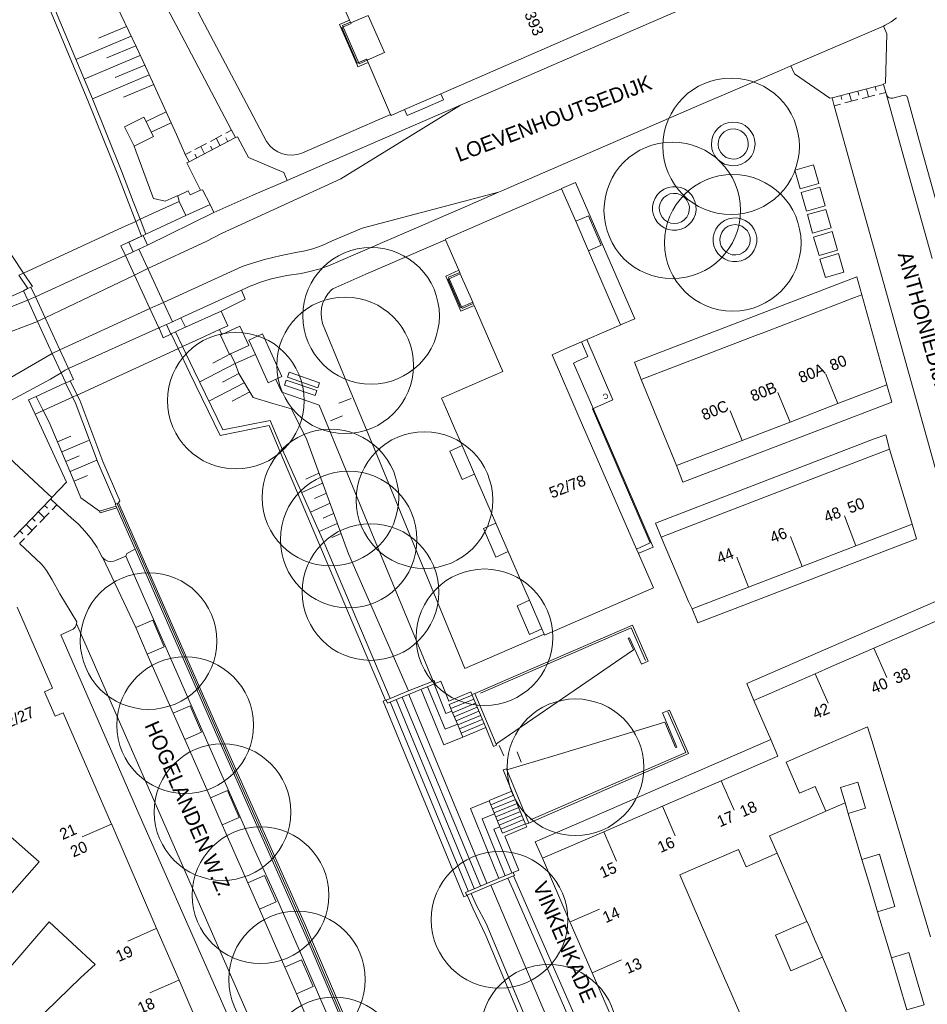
# Model space of a CAD drawing. Header units: metres. Extents: x 134994 to 136506, y 457393 to 459006.
# Tile 41 of 171: x 135816 to 135901, y 457548 to 457640. Entities that reach past the tile are written whole.
import ezdxf
from ezdxf.enums import TextEntityAlignment as Align

# ---------------------------------------------------------------- set-up
doc = ezdxf.new("R2010")
doc.units = ezdxf.units.M
for name, color, linetype, lineweight in [('B-WE-GR-BOOM-S', 250, 'Continuous', 13), ('B-WE-GW_TALUDLIJNEN', 251, 'Continuous', 5), ('B-WE-KG_BEBOUWING', 251, 'Continuous', 20), ('B-WE-KG_BEBOUWING TUSSENMUUR', 251, 'Continuous', 5), ('B-WE-KG_HUISNR', 251, 'Continuous', 5), ('B-WE-KG_ONDERGROND_REST', 251, 'Continuous', 5), ('B-WE-KG_STRAATNAAM', 251, 'Continuous', 5)]:
    doc.layers.add(name, color=color, linetype=linetype, lineweight=lineweight)
doc.styles.add('Styledgn000', font='dgn000.shx')

# ---------------------------------------------------------------- blocks, each defined once
blk = doc.blocks.new('SGR-BOOM_02')
blk.add_circle((0, 0), 6.4)

msp = doc.modelspace()

# ---------------------------------------------------------------- linework, layer by layer
at = {"layer": 'B-WE-GW_TALUDLIJNEN'}
for p, q in [((135826.212, 457639.602), (135823.585, 457638.493)), ((135826.641, 457638.697), (135821.462, 457636.512)), ((135827.07, 457637.792), (135824.363, 457636.65)), ((135822.232, 457634.668), (135825.746, 457636.149)), ((135827.491, 457636.885), (135825.746, 457636.149)), ((135827.911, 457635.977), (135825.14, 457634.808)), ((135828.331, 457635.069), (135823.003, 457632.823)), ((135828.751, 457634.161), (135825.918, 457632.966)), ((135826.912, 457628.388), (135827.069, 457627.945)), ((135827.069, 457627.945), (135828.565, 457623.896)), ((135830.93, 457623.722), (135831.009, 457623.733)), ((135835.946, 457608.928), (135834.273, 457608.061)), ((135836.367, 457608.027), (135833.06, 457606.307)), ((135836.367, 457608.027), (135836.716, 457607.091)), ((135836.724, 457607.078), (135835.193, 457606.286)), ((135837.238, 457606.219), (135833.98, 457604.531)), ((135837.753, 457605.359), (135836.113, 457604.51)), ((135839.901, 457604.28), (135841.666, 457603.767)), ((135818.963, 457602.534), (135818.395, 457603.623)), ((135821.141, 457597.364), (135818.963, 457602.534)), ((135819.739, 457600.691), (135820.995, 457601.22)), ((135820.128, 457599.769), (135822.639, 457600.827)), ((135820.516, 457598.848), (135821.772, 457599.377)), ((135820.904, 457597.926), (135823.415, 457598.984)), ((135821.91, 457595.441), (135821.141, 457597.364)), ((135821.292, 457597.005), (135822.548, 457597.534)), ((135842.988, 457597.199), (135844.235, 457597.759)), ((135842.613, 457595.933), (135844.577, 457596.817)), ((135843.809, 457595.374), (135844.924, 457595.876)), ((135823.656, 457594.182), (135821.91, 457595.441)), ((135843.434, 457594.109), (135845.269, 457594.935)), ((135844.629, 457593.55), (135845.609, 457593.992)), ((135844.254, 457592.285), (135845.953, 457593.05)), ((135845.449, 457591.726), (135846.299, 457592.108))]:
    msp.add_line(p, q, dxfattribs=at)
at = {"layer": 'B-WE-GW_TALUDLIJNEN', "flags": 128}
for points in [[(135830.93, 457623.722), (135829.809, 457623.238), (135828.721, 457623.476), (135828.565, 457623.896)], [(135839.901, 457604.28), (135838.062, 457604.843), (135836.716, 457607.091)], [(135818.395, 457603.623), (135817.717, 457604.946)], [(135841.666, 457603.767), (135843.098, 457600.869), (135846.995, 457590.207), (135852.625, 457577.352)], [(135850.478, 457576.479), (135850.532, 457576.5)], [(135860.349, 457559.149), (135865.574, 457546.763)]]:
    msp.add_lwpolyline(points, dxfattribs=at)
at = {"layer": 'B-WE-KG_BEBOUWING', "flags": 128}
for points in [[(135873.983, 457641.263), (135869.992, 457639.532), (135855.655, 457633.289), (135852.261, 457631.816), (135850.99, 457631.272), (135850.952, 457631.359), (135848.833, 457636.235), (135848.749, 457636.428), (135848.738, 457636.453), (135850.363, 457637.173), (135850.156, 457637.644), (135848.857, 457640.641), (135847.209, 457639.952), (135847.19, 457639.996), (135847.106, 457640.189), (135846.235, 457642.192)], [(135848.738, 457636.453), (135848.698, 457636.544), (135847.821, 457636.165), (135846.379, 457639.49), (135847.247, 457639.871), (135847.209, 457639.952)], [(135855.655, 457633.289), (135855.904, 457632.737), (135854.193, 457631.99), (135852.502, 457631.253), (135852.261, 457631.816)], [(135857.48, 457616.438), (135856.33, 457615.934), (135857.496, 457613.271), (135858.642, 457613.762)], [(135895.097, 457614.466), (135897.46, 457606.021), (135897.919, 457604.4), (135878.334, 457596.897), (135877.734, 457598.464), (135883.898, 457600.828), (135888.38, 457602.547), (135892.864, 457604.266), (135895.878, 457605.422), (135897.46, 457606.021)], [(135874.175, 457590.226), (135874.21, 457590.25), (135875.565, 457590.839), (135871.472, 457600.302), (135868.086, 457608.057), (135868.473, 457608.234), (135869.428, 457608.67), (135868.83, 457610.054)], [(135858.815, 457597.672), (135857.643, 457597.16), (135856.484, 457599.829), (135857.653, 457600.34)], [(135861.976, 457590.412), (135860.808, 457589.897), (135859.646, 457592.565), (135860.814, 457593.079)], [(135863.964, 457585.848), (135862.8, 457585.326), (135863.962, 457582.657), (135865.122, 457583.177)], [(135815.945, 457585.195), (135819.251, 457577.601), (135818.517, 457577.282), (135819.517, 457574.985), (135820.25, 457575.305), (135824.803, 457564.892), (135824.824, 457564.844), (135829.033, 457555.055), (135831.141, 457550.256), (135832.841, 457546.229)], [(135871.981, 457546.012), (135869.827, 457550.962), (135867.777, 457555.673), (135867.755, 457555.724), (135865.179, 457561.687), (135870.929, 457564.161), (135870.939, 457564.165), (135874.574, 457565.744), (135876.432, 457566.551), (135881.935, 457568.941), (135887.246, 457571.248), (135886.565, 457572.815), (135884.986, 457576.452), (135884.991, 457576.454), (135890.736, 457578.963), (135892.273, 457579.634), (135896.237, 457581.361), (135902.476, 457584.079)], [(135901.546, 457554.322), (135901.134, 457555.699), (135899.756, 457560.298), (135898.379, 457564.896), (135897.001, 457569.495), (135896.035, 457572.722), (135895.65, 457573.983), (135895.644, 457574.002), (135893.331, 457572.989), (135891.741, 457572.293), (135888.02, 457570.67), (135889.262, 457567.785), (135890.722, 457568.414), (135891.73, 457566.084), (135891.73, 457566.083), (135890.268, 457565.45), (135890.272, 457565.441), (135887.834, 457564.391), (135886.461, 457563.792), (135887.175, 457562.152), (135884.258, 457560.881), (135883.543, 457562.519), (135879.038, 457560.554), (135878.041, 457560.119), (135880.085, 457555.418), (135882.238, 457550.467), (135882.634, 457549.556), (135884.392, 457545.514)], [(135814.304, 457557.172), (135818.002, 457561.354), (135804.925, 457572.871)], [(135817.481, 457546.191), (135821.92, 457550.52), (135823.25, 457551.719), (135818.946, 457555.743), (135810.93, 457546.43)]]:
    msp.add_lwpolyline(points, dxfattribs=at)
for points in [[(135827.835, 457631.102), (135828.035, 457630.695), (135828.521, 457629.706), (135828.73, 457629.281), (135826.912, 457628.388), (135826.017, 457630.209)], [(135875.08, 457586.787), (135875.569, 457587.001), (135874.175, 457590.226), (135873.991, 457590.649), (135868.63, 457602.979), (135866.089, 457608.85), (135867.468, 457609.465), (135868.83, 457610.054), (135869.334, 457610.272), (135872.508, 457611.645), (135872.502, 457611.66), (135871.439, 457614.101), (135869.489, 457618.59), (135868.291, 457621.346), (135866.967, 457624.394), (135866.736, 457624.298), (135859.037, 457620.949), (135856.083, 457619.661), (135856.103, 457619.614), (135857.341, 457616.757), (135857.425, 457616.564), (135857.48, 457616.438), (135858.642, 457613.762), (135858.692, 457613.646), (135858.776, 457613.453), (135861.452, 457607.285), (135855.721, 457604.786), (135855.757, 457604.704), (135856.19, 457603.705), (135856.947, 457601.967), (135857.653, 457600.34), (135858.815, 457597.672), (135860.814, 457593.079), (135861.976, 457590.412), (135863.568, 457586.761), (135863.964, 457585.848), (135865.122, 457583.177), (135865.341, 457582.672), (135865.377, 457582.589)], [(135894.63, 457616.155), (135873.813, 457608.156), (135874.439, 457606.528), (135880.601, 457608.896), (135885.082, 457610.618), (135886.009, 457610.974), (135889.563, 457612.341), (135894.43, 457614.214), (135895.097, 457614.466)], [(135897.698, 457600.006), (135891.93, 457597.786), (135886.889, 457595.847), (135881.85, 457593.908), (135876.308, 457591.775), (135878.877, 457585.742), (135879.194, 457585.052), (135884.47, 457587.076), (135887.57, 457588.266), (135889.51, 457589.011), (135894.552, 457590.946), (135899.822, 457592.969), (135899.375, 457594.433)], [(135895.464, 457566.362), (135893.838, 457565.878), (135893.541, 457566.866), (135893.101, 457568.327), (135894.727, 457568.811)], [(135896.567, 457556.676), (135895.844, 457559.126), (135895.12, 457561.577), (135896.746, 457562.061), (135897.471, 457559.607), (135898.193, 457557.16)], [(135891.411, 457552.425), (135890.685, 457554.094), (135890.063, 457555.526), (135889.959, 457555.764), (135887.019, 457554.492), (135887.741, 457552.822), (135888.463, 457551.151)], [(135899.329, 457547.475), (135898.6, 457549.92), (135897.872, 457552.365), (135899.498, 457552.849), (135900.226, 457550.404), (135900.955, 457547.959)]]:
    msp.add_lwpolyline(points, close=True, dxfattribs=at)
at = {"layer": 'B-WE-KG_BEBOUWING'}
for points in [[(135868.291, 457621.346), (135869.483, 457621.865), (135870.681, 457619.108), (135869.489, 457618.59)], [(135874.439, 457606.528), (135877.734, 457598.464)]]:
    msp.add_lwpolyline(points, dxfattribs=at)
at = {"layer": 'B-WE-KG_BEBOUWING TUSSENMUUR'}
for p, q in [((135892.864, 457604.266), (135891.729, 457607.043)), ((135888.38, 457602.547), (135887.245, 457605.324)), ((135883.898, 457600.828), (135882.763, 457603.605)), ((135894.552, 457590.946), (135893.478, 457593.747)), ((135889.51, 457589.011), (135888.436, 457591.812)), ((135884.47, 457587.076), (135883.396, 457589.877)), ((135896.237, 457581.361), (135897.437, 457578.612)), ((135890.736, 457578.963), (135891.936, 457576.214)), ((135881.935, 457568.941), (135883.128, 457566.189)), ((135876.432, 457566.551), (135877.625, 457563.799)), ((135824.803, 457564.892), (135822.055, 457563.691)), ((135870.929, 457564.161), (135872.122, 457561.409)), ((135867.769, 457555.73), (135870.522, 457556.925)), ((135826.315, 457553.921), (135828.981, 457555.096)), ((135869.837, 457550.966), (135872.59, 457552.161)), ((135828.384, 457549.063), (135831.113, 457550.265))]:
    msp.add_line(p, q, dxfattribs=at)
at = {"layer": 'B-WE-KG_ONDERGROND_REST'}
for p, q in [((135817.638, 457644.495), (135822.586, 457632.656)), ((135818.05, 457644.678), (135823.003, 457632.823)), ((135847.883, 457635.822), (135848.833, 457636.235)), ((135847.995, 457636.1), (135848.749, 457636.428)), ((135897.152, 457634.171), (135897.164, 457634.233)), ((135897.152, 457634.171), (135892.324, 457632.921)), ((135893.934, 457633.338), (135894.127, 457632.594)), ((135894.739, 457633.546), (135894.835, 457633.174)), ((135895.543, 457633.755), (135895.736, 457633.01)), ((135896.348, 457633.963), (135896.444, 457633.59)), ((135897.345, 457633.427), (135896.742, 457633.271)), ((135897.345, 457633.427), (135897.152, 457634.171)), ((135897.43, 457633.187), (135897.345, 457633.427)), ((135822.586, 457632.656), (135825.378, 457625.7)), ((135823.003, 457632.823), (135825.744, 457625.994)), ((135839.316, 457628.829), (135837.439, 457632.381)), ((135892.303, 457632.926), (135892.324, 457632.921)), ((135892.324, 457632.921), (135892.517, 457632.177)), ((135893.129, 457633.129), (135893.225, 457632.757)), ((135894.73, 457632.75), (135893.523, 457632.437)), ((135896.339, 457633.166), (135895.133, 457632.854)), ((135899.05, 457627.32), (135897.43, 457633.187)), ((135899.07, 457633.162), (135898.019, 457632.895)), ((135900.696, 457628.122), (135899.37, 457632.92)), ((135829.922, 457631.61), (135828.035, 457630.695)), ((135846.277, 457625.323), (135857.489, 457632.221)), ((135893.121, 457632.333), (135892.517, 457632.177)), ((135828.521, 457629.706), (135830.384, 457630.576)), ((135835.4, 457631.077), (135836.049, 457629.884)), ((135850.952, 457631.359), (135842.628, 457627.744)), ((135835.507, 457629.599), (135836.049, 457629.884)), ((135836.049, 457629.884), (135836.416, 457629.185)), ((135832.075, 457626.905), (135836.416, 457629.185)), ((135834.059, 457628.838), (135835.144, 457629.408)), ((135834.969, 457628.425), (135834.602, 457629.123)), ((135835.693, 457628.805), (135835.51, 457629.154)), ((135831.708, 457627.603), (135832.251, 457627.888)), ((135832.612, 457628.078), (135833.698, 457628.649)), ((135833.521, 457627.664), (135833.154, 457628.363)), ((135834.246, 457628.045), (135834.062, 457628.394)), ((135831.837, 457626.813), (135832.075, 457626.905)), ((135832.798, 457627.284), (135832.615, 457627.633)), ((135899.05, 457627.32), (135901.682, 457617.865)), ((135825.744, 457625.994), (135826.824, 457623.205)), ((135835.103, 457620.209), (135846.277, 457625.323)), ((135838.036, 457623.789), (135841.267, 457625.177)), ((135832.16, 457623.839), (135833.127, 457624.28)), ((135848.268, 457620.714), (135861.047, 457624.068)), ((135831.749, 457621.883), (135831.13, 457623.215)), ((135834.37, 457622.181), (135838.036, 457623.789)), ((135827.059, 457621.345), (135827.595, 457619.96)), ((135827.47, 457621.534), (135828.012, 457620.13)), ((135814.328, 457619.791), (135816.537, 457616.493)), ((135827.595, 457619.96), (135826.395, 457619.4)), ((135826.4, 457619.39), (135827.752, 457620.008)), ((135826.4, 457619.39), (135827.752, 457620.008)), ((135828.167, 457619.1), (135827.752, 457620.008)), ((135835.103, 457620.209), (135833.711, 457619.501)), ((135826.395, 457619.4), (135825.673, 457619.063)), ((135826.815, 457618.482), (135826.4, 457619.39)), ((135828.197, 457616.916), (135827.364, 457618.733)), ((135835.2, 457616.271), (135837.024, 457617.113)), ((135816.096, 457616.29), (135816.935, 457615.038)), ((135816.537, 457616.493), (135817.381, 457615.234)), ((135816.926, 457615.045), (135816.535, 457614.839)), ((135816.935, 457615.038), (135817.245, 457615.174)), ((135817.245, 457615.174), (135817.381, 457615.234)), ((135836.971, 457614.885), (135831.296, 457612.302)), ((135837.847, 457615.291), (135836.971, 457614.885)), ((135897.354, 457614.833), (135902.111, 457597.814)), ((135829.656, 457613.752), (135830.492, 457611.93)), ((135831.296, 457612.302), (135831.71, 457611.424)), ((135835.06, 457612.936), (135835.688, 457611.572)), ((135829.952, 457611.668), (135830.366, 457610.79)), ((135834.908, 457611.213), (135835.688, 457611.572)), ((135829.636, 457610.446), (135830.366, 457610.79)), ((135821.237, 457606.544), (135820.913, 457606.398)), ((135846.092, 457604.299), (135847.235, 457604.764)), ((135846.434, 457603.111), (135845.304, 457602.656)), ((135840.57, 457599.808), (135839.565, 457602.209)), ((135840.81, 457599.942), (135839.661, 457602.687)), ((135896.269, 457600.959), (135897.347, 457601.34)), ((135897.698, 457600.006), (135897.347, 457601.34)), ((135896.269, 457600.959), (135875.769, 457593.07)), ((135819.198, 457595.487), (135818.855, 457595.804)), ((135819.094, 457595.34), (135815.624, 457591.747)), ((135818.516, 457594.741), (135818.803, 457594.463)), ((135819.67, 457594.784), (135819.235, 457594.335)), ((135825.969, 457593.399), (135825.308, 457594.919)), ((135825.576, 457595.17), (135825.459, 457594.985)), ((135825.459, 457594.985), (135827.3, 457590.794)), ((135817.938, 457594.142), (135818.513, 457593.586)), ((135818.947, 457594.035), (135818.079, 457593.137)), ((135816.781, 457592.945), (135817.356, 457592.389)), ((135817.79, 457592.838), (135816.922, 457591.939)), ((135817.359, 457593.543), (135817.647, 457593.265)), ((135827.154, 457590.716), (135825.969, 457593.399)), ((135876.308, 457591.775), (135875.769, 457593.07)), ((135816.202, 457592.345), (135816.49, 457592.067)), ((135816.633, 457591.64), (135816.2, 457591.191)), ((135875.277, 457591.218), (135873.991, 457590.649)), ((135823.579, 457590.542), (135823.922, 457589.872)), ((135826.136, 457589.982), (135832.258, 457576.024)), ((135834.839, 457573.204), (135827.154, 457590.716)), ((135820.03, 457582.6), (135821.193, 457583.135)), ((135820.03, 457582.6), (135827.36, 457565.86)), ((135828.141, 457580.806), (135830.579, 457575.282)), ((135850.478, 457576.479), (135848.654, 457580.736)), ((135850.918, 457576.657), (135849.098, 457580.924)), ((135858.853, 457577.124), (135864.316, 457579.504)), ((135855.019, 457578), (135856.135, 457575.245)), ((135859.957, 457559.343), (135852.647, 457577.032)), ((135853.802, 457577.504), (135855.931, 457572.295)), ((135854.408, 457577.751), (135856.045, 457573.774)), ((135858.464, 457577.268), (135858.572, 457577.008)), ((135858.225, 457558.619), (135850.915, 457576.326)), ((135858.78, 457558.852), (135851.476, 457576.555)), ((135859.355, 457559.089), (135852.04, 457576.785)), ((135856.447, 457576.079), (135858.585, 457576.973)), ((135858.744, 457576.591), (135856.6, 457575.698)), ((135858.903, 457576.21), (135856.759, 457575.317)), ((135832.258, 457576.024), (135838.258, 457562.36)), ((135856.135, 457575.245), (135856.695, 457575.47)), ((135856.695, 457575.47), (135856.447, 457576.079)), ((135857.205, 457574.248), (135856.695, 457575.47)), ((135859.062, 457575.829), (135856.918, 457574.936)), ((135859.221, 457575.448), (135857.077, 457574.555)), ((135856.045, 457573.774), (135857.205, 457574.248)), ((135857.708, 457573.039), (135857.205, 457574.248)), ((135859.38, 457575.067), (135857.236, 457574.174)), ((135859.539, 457574.686), (135857.395, 457573.793)), ((135859.698, 457574.305), (135857.554, 457573.412)), ((135831.671, 457572.814), (135834.077, 457567.335)), ((135835.373, 457571.991), (135834.839, 457573.204)), ((135855.931, 457572.295), (135857.708, 457573.039)), ((135842.783, 457555.357), (135835.373, 457571.991)), ((135861.128, 457572.259), (135861.553, 457571.286)), ((135862.796, 457571.653), (135863.173, 457570.679)), ((135862.322, 457567.961), (135860.181, 457567.085)), ((135863.602, 457564.862), (135862.322, 457567.961)), ((135858.428, 457566.332), (135860.187, 457567.07)), ((135860.187, 457567.07), (135860.681, 457565.85)), ((135862.479, 457567.581), (135860.342, 457566.697)), ((135862.636, 457567.201), (135860.499, 457566.317)), ((135893.541, 457566.866), (135891.73, 457566.084)), ((135858.428, 457566.332), (135861.08, 457559.795)), ((135862.794, 457566.82), (135860.657, 457565.936)), ((135862.951, 457566.44), (135860.814, 457565.556)), ((135863.108, 457566.06), (135860.971, 457565.176)), ((135827.36, 457565.86), (135834.2, 457550.35)), ((135860.681, 457565.85), (135859.526, 457565.369)), ((135859.526, 457565.369), (135861.692, 457560.051)), ((135860.681, 457565.85), (135861.183, 457564.628)), ((135863.266, 457565.679), (135861.129, 457564.795)), ((135863.423, 457565.299), (135861.286, 457564.415)), ((135893.838, 457565.878), (135895.12, 457561.577)), ((135835.167, 457564.803), (135837.573, 457559.382)), ((135861.183, 457564.628), (135860.624, 457564.395)), ((135860.624, 457564.395), (135862.302, 457560.306)), ((135887.175, 457562.152), (135889.959, 457555.764)), ((135838.661, 457556.907), (135841.034, 457551.48)), ((135858.654, 457557.016), (135859.872, 457554.441)), ((135858.983, 457557.274), (135859.916, 457555.56)), ((135896.567, 457556.676), (135897.872, 457552.365)), ((135843.23, 457554.333), (135842.783, 457555.357)), ((135891.411, 457552.425), (135894.253, 457545.895)), ((135834.2, 457550.35), (135844.62, 457526.6))]:
    msp.add_line(p, q, dxfattribs=at)
at = {"layer": 'B-WE-KG_ONDERGROND_REST', "flags": 128}
for points in [[(135838.31, 457656.974), (135827.433, 457664.955), (135824.267, 457661.596), (135823.499, 457660.66), (135822.953, 457660.077), (135823.176, 457659.592), (135825.746, 457654.565), (135833.52, 457639.828), (135837.439, 457632.381)], [(135820.557, 457659.466), (135822.366, 457655.897), (135824.198, 457652.308), (135831.659, 457638.178), (135835.4, 457631.077)], [(135857.489, 457632.221), (135875.34, 457639.972), (135886.785, 457644.943)], [(135824.988, 457642.185), (135827.133, 457637.658), (135827.972, 457635.845), (135829.922, 457631.61)], [(135847.883, 457635.822), (135847.804, 457636.014), (135846.169, 457639.788), (135847.106, 457640.189)], [(135847.995, 457636.1), (135846.446, 457639.678), (135847.19, 457639.996)], [(135898.352, 457640.413), (135897.849, 457640.032), (135897.301, 457639.717), (135897.141, 457639.642)], [(135897.141, 457639.642), (135888.454, 457635.903)], [(135897.141, 457639.642), (135897.449, 457638.908), (135897.337, 457634.299), (135897.164, 457634.233)], [(135888.454, 457635.903), (135887.329, 457635.422), (135879.57, 457632.088), (135862.096, 457624.524), (135861.38, 457624.213)], [(135892.303, 457632.926), (135892.114, 457632.877), (135888.782, 457635.169), (135888.454, 457635.903)], [(135898.019, 457632.895), (135897.836, 457632.869), (135897.652, 457632.92), (135897.504, 457633.042), (135897.43, 457633.187)], [(135899.37, 457632.92), (135899.319, 457633.058), (135899.207, 457633.147), (135899.07, 457633.162)], [(135830.384, 457630.576), (135829.922, 457631.61)], [(135841.267, 457625.177), (135843.307, 457626.06), (135857.489, 457632.221)], [(135892.517, 457632.177), (135894.359, 457625.552), (135897.354, 457614.833)], [(135830.876, 457629.476), (135830.873, 457629.482), (135830.384, 457630.576)], [(135881.146, 457627.847), (135881.33, 457627.487), (135881.581, 457627.17), (135881.89, 457626.909), (135882.244, 457626.714), (135882.63, 457626.592), (135883.031, 457626.548), (135883.434, 457626.584), (135883.822, 457626.698), (135884.18, 457626.886), (135884.494, 457627.141), (135884.752, 457627.452), (135884.943, 457627.809), (135885.061, 457628.195), (135885.1, 457628.598), (135885.06, 457629), (135884.942, 457629.387), (135884.75, 457629.742), (135884.492, 457630.053), (135884.177, 457630.308), (135883.819, 457630.495), (135883.431, 457630.609), (135883.028, 457630.644), (135882.627, 457630.6), (135882.241, 457630.477), (135881.888, 457630.281), (135881.579, 457630.02), (135881.328, 457629.702), (135881.145, 457629.342), (135881.035, 457628.953), (135881.004, 457628.55), (135881.053, 457628.149), (135881.146, 457627.847)], [(135881.732, 457628.077), (135881.891, 457627.781), (135882.116, 457627.531), (135882.393, 457627.34), (135882.707, 457627.22), (135883.041, 457627.178), (135883.375, 457627.215), (135883.691, 457627.33), (135883.971, 457627.516), (135884.2, 457627.762), (135884.364, 457628.056), (135884.454, 457628.38), (135884.465, 457628.716), (135884.398, 457629.045), (135884.254, 457629.349), (135884.043, 457629.611), (135883.776, 457629.816), (135883.469, 457629.952), (135883.138, 457630.012), (135882.802, 457629.992), (135882.481, 457629.894), (135882.191, 457629.723), (135881.95, 457629.489), (135881.771, 457629.204), (135881.664, 457628.885), (135881.635, 457628.55), (135881.685, 457628.218), (135881.732, 457628.077)], [(135831.408, 457628.256), (135830.876, 457629.476)], [(135836.426, 457629.19), (135836.606, 457629.265), (135837.636, 457627.336), (135840.956, 457625.909), (135841.267, 457625.177)], [(135842.628, 457627.744), (135842.186, 457627.61), (135841.724, 457627.553), (135841.258, 457627.576), (135840.804, 457627.677), (135840.373, 457627.855), (135839.979, 457628.104), (135839.633, 457628.416), (135839.345, 457628.783), (135839.316, 457628.829)], [(135831.62, 457627.771), (135831.408, 457628.256)], [(135831.62, 457627.771), (135831.708, 457627.603)], [(135900.696, 457628.122), (135904.091, 457615.954)], [(135831.708, 457627.603), (135832.075, 457626.905)], [(135833.127, 457624.28), (135831.837, 457626.813)], [(135889.326, 457624.388), (135891.074, 457624.883), (135890.581, 457626.624), (135888.833, 457626.13), (135889.326, 457624.388)], [(135825.378, 457625.7), (135827.059, 457621.345)], [(135872.502, 457611.66), (135873.846, 457612.223), (135868.288, 457624.976), (135866.961, 457624.407), (135866.967, 457624.394)], [(135831.009, 457623.733), (135831.99, 457624.214), (135832.16, 457623.839)], [(135834.041, 457622.907), (135833.32, 457624.307), (135833.127, 457624.28)], [(135858.154, 457622.805), (135861.047, 457624.068)], [(135861.047, 457624.068), (135861.38, 457624.213)], [(135879.133, 457623.826), (135878.852, 457624.116), (135878.518, 457624.344), (135878.147, 457624.503), (135877.752, 457624.585), (135877.348, 457624.588), (135876.951, 457624.511), (135876.577, 457624.358), (135876.241, 457624.135), (135875.955, 457623.85), (135875.731, 457623.514), (135875.577, 457623.14), (135875.5, 457622.744), (135875.502, 457622.34), (135875.584, 457621.945), (135875.741, 457621.573), (135875.969, 457621.239), (135876.258, 457620.957), (135876.597, 457620.737), (135876.972, 457620.588), (135877.369, 457620.516), (135877.773, 457620.523), (135878.167, 457620.609), (135878.537, 457620.772), (135878.868, 457621.004), (135879.146, 457621.296), (135879.362, 457621.638), (135879.506, 457622.015), (135879.574, 457622.413), (135879.561, 457622.817), (135879.47, 457623.21), (135879.303, 457623.578), (135879.133, 457623.826)], [(135889.909, 457622.309), (135891.657, 457622.804), (135891.164, 457624.545), (135889.416, 457624.051), (135889.909, 457622.309)], [(135826.824, 457623.205), (135827.47, 457621.534)], [(135827.47, 457621.534), (135828.638, 457622.069), (135831.13, 457623.215)], [(135831.13, 457623.215), (135831.009, 457623.733)], [(135878.64, 457623.434), (135878.402, 457623.67), (135878.114, 457623.842), (135877.793, 457623.943), (135877.458, 457623.964), (135877.128, 457623.907), (135876.82, 457623.773), (135876.552, 457623.57), (135876.34, 457623.309), (135876.196, 457623.006), (135876.127, 457622.678), (135876.137, 457622.342), (135876.226, 457622.019), (135876.389, 457621.725), (135876.616, 457621.478), (135876.895, 457621.292), (135877.211, 457621.177), (135877.544, 457621.139), (135877.877, 457621.181), (135878.191, 457621.301), (135878.468, 457621.491), (135878.692, 457621.741), (135878.851, 457622.036), (135878.935, 457622.361), (135878.941, 457622.697), (135878.867, 457623.024), (135878.719, 457623.325), (135878.64, 457623.434)], [(135831.749, 457621.883), (135834.041, 457622.907)], [(135834.37, 457622.181), (135834.041, 457622.907)], [(135858.154, 457622.805), (135846.276, 457617.675), (135845.286, 457617.241)], [(135890.492, 457620.23), (135892.24, 457620.725), (135891.747, 457622.466), (135889.999, 457621.972), (135890.492, 457620.23)], [(135825.778, 457620.758), (135827.059, 457621.345)], [(135827.059, 457621.345), (135827.47, 457621.534)], [(135828.012, 457620.13), (135831.749, 457621.883)], [(135828.167, 457619.1), (135834.37, 457622.181)], [(135881.432, 457620.62), (135881.27, 457620.249), (135881.184, 457619.854), (135881.176, 457619.449), (135881.249, 457619.051), (135881.398, 457618.675), (135881.618, 457618.335), (135881.9, 457618.045), (135882.234, 457617.817), (135882.606, 457617.658), (135883.002, 457617.575), (135883.407, 457617.572), (135883.804, 457617.648), (135884.179, 457617.8), (135884.516, 457618.024), (135884.803, 457618.309), (135885.029, 457618.645), (135885.184, 457619.018), (135885.263, 457619.415), (135885.263, 457619.82), (135885.183, 457620.216), (135885.026, 457620.59), (135884.8, 457620.925), (135884.512, 457621.209), (135884.174, 457621.432), (135883.799, 457621.583), (135883.401, 457621.659), (135882.997, 457621.654), (135882.601, 457621.57), (135882.229, 457621.411), (135881.896, 457621.181), (135881.614, 457620.891), (135881.432, 457620.62)], [(135816.537, 457616.493), (135825.778, 457620.758)], [(135848.268, 457620.714), (135845.478, 457619.509), (135844.532, 457619.093)], [(135881.982, 457620.311), (135881.853, 457620), (135881.801, 457619.668), (135881.828, 457619.332), (135881.934, 457619.012), (135882.111, 457618.726), (135882.351, 457618.49), (135882.64, 457618.317), (135882.962, 457618.217), (135883.297, 457618.195), (135883.629, 457618.253), (135883.938, 457618.387), (135884.207, 457618.59), (135884.42, 457618.85), (135884.566, 457619.154), (135884.637, 457619.483), (135884.628, 457619.819), (135884.541, 457620.144), (135884.379, 457620.44), (135884.153, 457620.689), (135883.874, 457620.878), (135883.559, 457620.996), (135883.224, 457621.037), (135882.89, 457620.997), (135882.574, 457620.881), (135882.295, 457620.693), (135882.067, 457620.445), (135881.982, 457620.311)], [(135892.841, 457618.653), (135892.33, 457620.387), (135890.589, 457619.874), (135891.1, 457618.14), (135892.841, 457618.653)], [(135827.752, 457620.008), (135828.012, 457620.13)], [(135828.197, 457616.916), (135833.711, 457619.501)], [(135845.518, 457615.018), (135848.636, 457616.39), (135856.103, 457619.614)], [(135825.673, 457619.063), (135826.094, 457618.151)], [(135826.815, 457618.482), (135827.364, 457618.733)], [(135827.364, 457618.733), (135828.167, 457619.1)], [(135844.532, 457619.093), (135843.662, 457618.782), (135842.769, 457618.548), (135842.236, 457618.447)], [(135817.659, 457614.28), (135826.094, 457618.151)], [(135826.094, 457618.151), (135826.815, 457618.482)], [(135826.094, 457618.151), (135826.942, 457616.316)], [(135842.236, 457618.447), (135840.676, 457618.146), (135839.133, 457617.768), (135837.611, 457617.312), (135837.024, 457617.113)], [(135891.689, 457616.074), (135893.429, 457616.592), (135892.912, 457618.327), (135891.172, 457617.81), (135891.689, 457616.074)], [(135826.942, 457616.316), (135828.197, 457616.916)], [(135829.656, 457613.752), (135828.197, 457616.916)], [(135845.286, 457617.24), (135844.339, 457616.898), (135843.368, 457616.633), (135842.559, 457616.473)], [(135857.341, 457616.757), (135856.107, 457616.221), (135857.54, 457612.916)], [(135816.096, 457616.29), (135816.314, 457616.39)], [(135816.314, 457616.39), (135816.537, 457616.493)], [(135818.568, 457612.315), (135826.942, 457616.316)], [(135826.942, 457616.316), (135828.394, 457613.173)], [(135835.2, 457616.271), (135829.656, 457613.752)], [(135839.649, 457615.924), (135838.743, 457615.649), (135837.864, 457615.298), (135837.847, 457615.29)], [(135842.559, 457616.473), (135841.225, 457616.27), (135839.905, 457615.989), (135839.649, 457615.924)], [(135857.425, 457616.564), (135856.383, 457616.112), (135857.649, 457613.193)], [(135816.535, 457614.839), (135813.011, 457613.25)], [(135816.535, 457614.839), (135816.938, 457613.966)], [(135817.245, 457615.174), (135817.659, 457614.28)], [(135836.971, 457614.885), (135837.33, 457614.062), (135835.06, 457612.936)], [(135844.567, 457611.782), (135844.456, 457612.259), (135844.424, 457612.748), (135844.472, 457613.235), (135844.599, 457613.708), (135844.8, 457614.155), (135845.072, 457614.563), (135845.406, 457614.921), (135845.518, 457615.018)], [(135813.267, 457612.487), (135816.089, 457613.611), (135816.938, 457613.966)], [(135816.938, 457613.966), (135817.345, 457614.136)], [(135816.938, 457613.966), (135817.856, 457611.977)], [(135817.345, 457614.136), (135817.659, 457614.28)], [(135817.659, 457614.28), (135818.568, 457612.315)], [(135819.96, 457609.306), (135828.394, 457613.173)], [(135828.394, 457613.173), (135829.656, 457613.752)], [(135828.394, 457613.173), (135829.233, 457611.357)], [(135858.776, 457613.453), (135857.54, 457612.916)], [(135858.692, 457613.646), (135857.649, 457613.193)], [(135817.882, 457611.987), (135818.568, 457612.315)], [(135818.568, 457612.315), (135819.96, 457609.306)], [(135830.492, 457611.93), (135831.296, 457612.302)], [(135831.71, 457611.424), (135835.06, 457612.936)], [(135814.05, 457610.513), (135817.856, 457611.977)], [(135817.856, 457611.977), (135817.882, 457611.987)], [(135817.856, 457611.977), (135819.242, 457608.977)], [(135829.233, 457611.357), (135820.768, 457607.558)], [(135829.952, 457611.668), (135829.233, 457611.357)], [(135829.233, 457611.357), (135829.278, 457611.26)], [(135829.278, 457611.26), (135829.636, 457610.446)], [(135829.954, 457611.681), (135829.952, 457611.668)], [(135829.954, 457611.681), (135830.492, 457611.93)], [(135831.704, 457611.421), (135830.79, 457610.99)], [(135831.704, 457611.421), (135831.71, 457611.424)], [(135834.908, 457611.213), (135832.687, 457610.191)], [(135835.134, 457610.752), (135834.908, 457611.213)], [(135837.647, 457609.718), (135836.807, 457611.529), (135835.134, 457610.752)], [(135849.919, 457598.869), (135846.468, 457607.165), (135844.568, 457611.782)], [(135830.383, 457610.798), (135830.366, 457610.79)], [(135830.79, 457610.99), (135830.383, 457610.798)], [(135831.034, 457609.429), (135830.383, 457610.798)], [(135831.443, 457609.618), (135830.79, 457610.99)], [(135835.134, 457610.752), (135834.999, 457610.689), (135835.84, 457608.879), (135835.946, 457608.928)], [(135840.747, 457606.804), (135838.946, 457610.802), (135837.67, 457610.227), (135838.274, 457608.885)], [(135875.277, 457591.218), (135872.355, 457597.974), (135869.859, 457603.777), (135871.78, 457604.618), (135869.334, 457610.272)], [(135819.242, 457608.977), (135819.96, 457609.306)], [(135819.96, 457609.306), (135820.768, 457607.558)], [(135821.577, 457605.07), (135831.005, 457609.416)], [(135831.005, 457609.416), (135831.034, 457609.429)], [(135831.034, 457609.429), (135831.443, 457609.618)], [(135839.565, 457602.209), (135834.963, 457601.291), (135832.125, 457607.135), (135831.034, 457609.429)], [(135831.443, 457609.618), (135832.687, 457610.191)], [(135839.661, 457602.687), (135835.216, 457601.8), (135832.53, 457607.33), (135831.443, 457609.618)], [(135835.946, 457608.928), (135837.647, 457609.718)], [(135819.242, 457608.977), (135815.746, 457606.95), (135814.615, 457606.286), (135813.562, 457605.655)], [(135820.078, 457607.148), (135819.242, 457608.977)], [(135835.946, 457608.928), (135836.367, 457608.027)], [(135838.274, 457608.885), (135836.367, 457608.027)], [(135838.274, 457608.885), (135839.471, 457606.229), (135840.747, 457606.804)], [(135820.768, 457607.558), (135820.444, 457607.412)], [(135820.768, 457607.558), (135821.237, 457606.544)], [(135820.078, 457607.148), (135819.076, 457606.56), (135815.368, 457604.572)], [(135820.444, 457607.412), (135820.078, 457607.148)], [(135820.087, 457607.129), (135820.078, 457607.148)], [(135820.5, 457606.225), (135820.078, 457607.148)], [(135841.278, 457606.735), (135844.124, 457605.753), (135844.287, 457606.226), (135841.441, 457607.208), (135841.278, 457606.735)], [(135820.47, 457606.211), (135817.717, 457604.946)], [(135820.496, 457606.223), (135820.47, 457606.211)], [(135820.47, 457606.211), (135821.14, 457604.871)], [(135820.5, 457606.225), (135820.496, 457606.223)], [(135820.91, 457606.38), (135820.5, 457606.225)], [(135820.913, 457606.398), (135821.577, 457605.07)], [(135854.921, 457578.287), (135849.193, 457592.138), (135844.237, 457604.112), (135843.392, 457604.425), (135840.741, 457605.338), (135840.188, 457606.522)], [(135844.03, 457605.512), (135841.17, 457606.465), (135841.012, 457605.99), (135843.872, 457605.038), (135844.03, 457605.512)], [(135817.717, 457604.946), (135817.007, 457604.62), (135817.627, 457603.274)], [(135818.395, 457603.623), (135821.14, 457604.871)], [(135821.14, 457604.871), (135821.531, 457605.049)], [(135821.14, 457604.871), (135821.38, 457604.392), (135823.544, 457598.679), (135825.185, 457594.865)], [(135821.531, 457605.049), (135821.577, 457605.07)], [(135821.577, 457605.07), (135821.82, 457604.585), (135823.989, 457598.859), (135825.576, 457595.17)], [(135817.627, 457603.274), (135818.395, 457603.623)], [(135817.627, 457603.274), (135817.859, 457602.8), (135820.568, 457596.921), (135819.198, 457595.487)], [(135813.904, 457602.509), (135814, 457601.929), (135814.273, 457600.044), (135818.855, 457595.804)], [(135848.654, 457580.736), (135840.57, 457599.808)], [(135849.098, 457580.924), (135844.735, 457591.218), (135840.81, 457599.942)], [(135865.341, 457582.672), (135857.912, 457579.459), (135849.919, 457598.869)], [(135819.198, 457595.487), (135819.096, 457595.329), (135819.679, 457594.793)], [(135819.679, 457594.793), (135821.02, 457593.561)], [(135825.302, 457594.498), (135823.718, 457594.026), (135823.656, 457594.182), (135825.228, 457594.667)], [(135825.228, 457594.667), (135825.148, 457594.849), (135825.185, 457594.865)], [(135825.185, 457594.865), (135825.459, 457594.985)], [(135825.302, 457594.498), (135825.228, 457594.667)], [(135826.999, 457590.633), (135825.302, 457594.498)], [(135821.02, 457593.561), (135821.689, 457592.968), (135822.333, 457592.292), (135822.916, 457591.562), (135823.435, 457590.786), (135823.579, 457590.542)], [(135899.822, 457592.969), (135900.223, 457591.595)], [(135821.539, 457583.844), (135819.941, 457586.453), (135819.223, 457587.778), (135818.685, 457588.637), (135818.415, 457589.018), (135818.203, 457589.268), (135816.173, 457591.163)], [(135900.223, 457591.595), (135879.727, 457583.75), (135879.194, 457585.052)], [(135825.165, 457589.57), (135826.136, 457589.982)], [(135826.136, 457589.982), (135826.241, 457590.227), (135826.999, 457590.633)], [(135826.999, 457590.633), (135835.213, 457571.92), (135843.042, 457554.328), (135850.608, 457536.656)], [(135827.3, 457590.794), (135835.131, 457572.974), (135842.967, 457555.373), (135850.93, 457536.794)], [(135823.922, 457589.872), (135823.976, 457589.824)], [(135823.976, 457589.824), (135824.188, 457589.638), (135824.445, 457589.518), (135824.724, 457589.474), (135825.005, 457589.509), (135825.165, 457589.57)], [(135827.062, 457583.293), (135823.976, 457589.824)], [(135902.476, 457584.079), (135902.003, 457585.744), (135884.32, 457578.038), (135884.991, 457576.454)], [(135821.193, 457583.135), (135821.372, 457583.315), (135821.489, 457583.544), (135821.508, 457583.656)], [(135821.508, 457583.656), (135821.539, 457583.844)], [(135821.508, 457583.656), (135839.622, 457542.367)], [(135828.141, 457580.806), (135829.734, 457581.498), (135828.655, 457583.985), (135827.062, 457583.293)], [(135860.833, 457572.377), (135861, 457572.482), (135873.709, 457581.194), (135873.218, 457582.286), (135873.346, 457582.341), (135874.446, 457579.877), (135875.09, 457580.148), (135873.6, 457583.533), (135864.316, 457579.504)], [(135827.062, 457583.293), (135828.141, 457580.806)], [(135874.848, 457580.194), (135873.497, 457583.27), (135859.373, 457577.133)], [(135850.532, 457576.5), (135850.649, 457576.217), (135854.376, 457577.738), (135855.127, 457578.044), (135855.018, 457578.327)], [(135852.625, 457577.352), (135854.921, 457578.287)], [(135854.921, 457578.287), (135855.018, 457578.327)], [(135858.464, 457577.268), (135856.406, 457576.412), (135855.664, 457578.259), (135855.127, 457578.044)], [(135850.918, 457576.657), (135852.625, 457577.352)], [(135858.585, 457576.973), (135858.572, 457577.008), (135858.853, 457577.124), (135860.833, 457572.377)], [(135858.084, 457558.203), (135857.806, 457558.084), (135850.239, 457576.388), (135850.478, 457576.479)], [(135850.532, 457576.5), (135850.918, 457576.657)], [(135858.585, 457576.973), (135859.856, 457573.924), (135860.591, 457572.15), (135860.877, 457572.27), (135860.833, 457572.377)], [(135830.579, 457575.282), (135832.148, 457575.976)], [(135831.671, 457572.814), (135830.579, 457575.282)], [(135832.148, 457575.976), (135833.24, 457573.508), (135831.671, 457572.814)], [(135863.895, 457564.979), (135864.83, 457565.383), (135878.864, 457571.484), (135877.09, 457575.551), (135876.439, 457575.291), (135877.765, 457572.1), (135877.631, 457572.053), (135876.632, 457574.425), (135866.237, 457571.284), (135861.838, 457569.967)], [(135864.059, 457565.268), (135878.601, 457571.588), (135876.935, 457575.393)], [(135857.708, 457573.039), (135857.719, 457573.023), (135859.856, 457573.924)], [(135886.565, 457572.815), (135870.913, 457566.015), (135864.485, 457563.237), (135865.179, 457561.687)], [(135861.838, 457569.967), (135861.798, 457570.065), (135861.501, 457569.956), (135862.322, 457567.961)], [(135863.602, 457564.862), (135863.895, 457564.979), (135861.838, 457569.967)], [(135835.167, 457564.803), (135836.762, 457565.49), (135835.671, 457568.022), (135834.077, 457567.335)], [(135834.077, 457567.335), (135835.167, 457564.803)], [(135861.183, 457564.628), (135861.438, 457564.019), (135863.581, 457564.918)], [(135862.436, 457560.362), (135862.957, 457560.578), (135861.666, 457563.748), (135863.713, 457564.617), (135863.602, 457564.862)], [(135838.258, 457562.36), (135840.276, 457557.905), (135842.05, 457553.82), (135853.734, 457526.868), (135855.302, 457523.379), (135856.942, 457519.923), (135858.654, 457516.502), (135860.437, 457513.117), (135861.2, 457511.72), (135861.62, 457510.9), (135864.669, 457505.435), (135867.787, 457500.01), (135870.66, 457495.15), (135872.99, 457491.34), (135875.123, 457487.959), (135877.324, 457484.62), (135879.59, 457481.327), (135881.922, 457478.079), (135882.46, 457477.35), (135882.676, 457477.097)], [(135837.573, 457559.382), (135839.141, 457560.071)], [(135839.141, 457560.071), (135840.229, 457557.597), (135838.661, 457556.907)], [(135857.963, 457558.491), (135861.29, 457559.883), (135862.436, 457560.362)], [(135860.349, 457559.149), (135861.928, 457559.815)], [(135861.928, 457559.815), (135862.474, 457560.046)], [(135882.806, 457513.27), (135882.27, 457513.053), (135874.843, 457530.218), (135873.11, 457529.458), (135872.88, 457529.974), (135874.632, 457530.732), (135868.099, 457545.747), (135862.391, 457558.773), (135861.928, 457559.815)], [(135862.474, 457560.046), (135862.551, 457560.084), (135862.436, 457560.362)], [(135882.806, 457513.27), (135876.69, 457527.391), (135868.641, 457545.934), (135863.024, 457558.772), (135862.474, 457560.046)], [(135838.661, 457556.907), (135837.573, 457559.382)], [(135858.496, 457558.368), (135860.349, 457559.149)], [(135857.963, 457558.491), (135858.084, 457558.203)], [(135858.084, 457558.203), (135858.087, 457558.196)], [(135858.087, 457558.196), (135858.134, 457558.216)], [(135858.134, 457558.216), (135858.496, 457558.368)], [(135858.654, 457557.016), (135858.134, 457558.216)], [(135858.983, 457557.274), (135858.496, 457558.368)], [(135871.621, 457526.316), (135871.986, 457526.468), (135868.406, 457535.243), (135859.916, 457555.56)], [(135850.73, 457536.815), (135843.23, 457554.333)], [(135871.621, 457526.316), (135867.991, 457535.069), (135859.872, 457554.441)], [(135842.125, 457548.978), (135843.682, 457549.657), (135842.591, 457552.159), (135841.034, 457551.48)], [(135841.034, 457551.48), (135842.125, 457548.978)], [(135844.126, 457544.37), (135842.125, 457548.978)]]:
    msp.add_lwpolyline(points, dxfattribs=at)

# ---------------------------------------------------------------- block references
at = {"layer": 'B-WE-GR-BOOM-S'}
for p in [(135882.853, 457628.371), (135877.343, 457622.373), (135883.009, 457619.332), (135849.116, 457612.49), (135846.686, 457607.856), (135836.446, 457604.548), (135845.305, 457595.469), (135854.117, 457595.235), (135847.014, 457591.543), (135849.061, 457586.623), (135828.267, 457582.03), (135859.74, 457582.379), (135831.69, 457574.15), (135868.269, 457570.206), (135835.192, 457566.01), (135838.753, 457558.223), (135861.149, 457555.923), (135842.177, 457550.324), (135865.761, 457545.34), (135845.643, 457542.267)]:
    msp.add_blockref('SGR-BOOM_02', p, dxfattribs=at)

# ---------------------------------------------------------------- texts
at = {"layer": 'B-WE-KG_BEBOUWING', "style": 'Styledgn000'}
msp.add_text('C', height=0.5, rotation=201.93472, dxfattribs=at).set_placement((135871.097, 457604.962), align=Align.MIDDLE_CENTER)
at = {"layer": 'B-WE-KG_HUISNR', "style": 'Styledgn000'}
for s, rotation, p in [('337/393', 293.5162, (135864.872, 457638.82)), ('80', 22.2344, (135893.608, 457608.388)), ('80A', 22.2344, (135891.556, 457607.605)), ('80B', 22.2275, (135887.049, 457605.879)), ('80C', 22.2275, (135882.527, 457604.142)), ('52/78', 21.4606, (135869.152, 457597.154)), ('50', 21.4606, (135895.28, 457595.021)), ('48', 21.4606, (135893.064, 457594.166)), ('46', 21.4606, (135888.015, 457592.233)), ('44', 21.4606, (135883.022, 457590.314)), ('38', 23.4606, (135899.572, 457579.092)), ('40', 23.4606, (135897.457, 457578.171)), ('42', 23.4606, (135891.985, 457575.79)), ('22/27', 23.4293, (135817.471, 457575.459)), ('21', 23.4289, (135821.434, 457564.487)), ('20', 23.4293, (135822.447, 457562.856)), ('19', 23.4289, (135826.704, 457553.066)), ('18', 23.4284, (135828.753, 457548.199))]:
    msp.add_text(s, height=1.054, rotation=rotation, dxfattribs=at).set_placement(p, align=Align.MIDDLE_RIGHT)
for s, p in [('18', (135883.748, 457565.994)), ('17', (135881.602, 457565.058)), ('16', (135876.036, 457562.65)), ('15', (135870.593, 457560.272)), ('14', (135870.892, 457556.075)), ('13', (135872.96, 457551.311))]:
    msp.add_text(s, height=1.054, rotation=23.4606, dxfattribs=at).set_placement(p, align=Align.MIDDLE_LEFT)
at = {"layer": 'B-WE-KG_STRAATNAAM', "style": 'Styledgn000'}
for s, height, rotation, p in [('LOEVENHOUTSEDIJK', 1.40017, 20.72701, (135857.356, 457626.882)), ('ANTHONIEDIJK', 1.39997, 285.70019, (135898.447, 457618.265)), ('HOGELANDEN W.Z.', 1.39998, 293.50652, (135827.856, 457574.14)), ('VINKENKADE', 1.4, 293.19701, (135864.247, 457559.112))]:
    msp.add_text(s, height=height, rotation=rotation, dxfattribs=at).set_placement(p)

doc.saveas('drawing.dxf')
